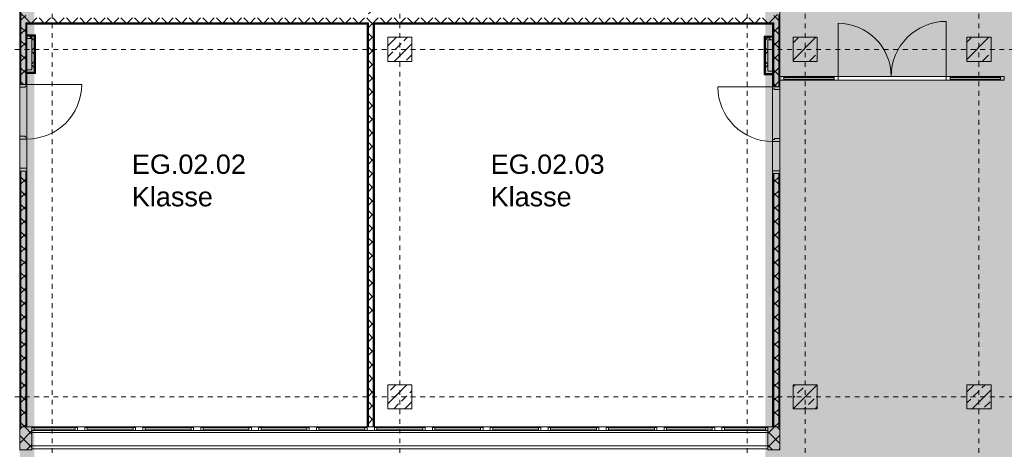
# Model space of a CAD drawing. Header units: metres. Extents: x -54 to 119, y -77 to 33.
# Tile 113 of 138: x 33.28 to 53.68, y 4.61 to 13.52. Entities that reach past the tile are written whole.
import ezdxf

# ---------------------------------------------------------------- set-up
doc = ezdxf.new("R2010")
doc.units = ezdxf.units.M
doc.linetypes.add('Rasterlinie', pattern=[0.019, 0.01, -0.003, 0.003, -0.003])
doc.linetypes.add('Über Schnittebene 1', pattern=[0.001, 0, -0.001])
for name, color, linetype, lineweight in [('A_Allgemeine Beschriftungen', 7, 'Continuous', 9), ('A_Detailelemente', 7, 'Continuous', 9), ('A_Fassadenelemente', 7, 'Continuous', 9), ('A_Fassadenpfosten', 7, 'Continuous', 9), ('A_Geschossdecken', 7, 'Continuous', 9), ('A_Raster', 7, 'Continuous', 9), ('A_Räume_Beschriftung', 7, 'Continuous', 9), ('A_Tragwerksstützen', 7, 'Continuous', 9), ('A_Tragwerksstützen_Stahlbeton', 7, 'Continuous', 18), ('A_Türen', 7, 'Continuous', 9), ('A_Türen_Rahmen', 7, 'Continuous', 9), ('A_Wände', 7, 'Continuous', 9), ('A_Wände_Schraffur', 7, 'Continuous', 18), ('Allgemeines Modell', 7, 'Continuous', 9)]:
    doc.layers.add(name, color=color, linetype=linetype, lineweight=lineweight)
doc.styles.add('Arial_B', font='txt', dxfattribs={"height": 0.4})
pattern_1 = [(45, (0, 0), (-0.14142136, 0.14142136), []), (135, (0, 0), (-0.14142136, -0.14142136), [])]

# ---------------------------------------------------------------- blocks, each defined once
blk = doc.blocks.new('STB Stütze - rechteckig - STB 50 x 50-V3-BS_Übersicht_EG_BRANDSCHUTZ')
at = {"layer": 'A_Tragwerksstützen'}
h = blk.add_hatch(dxfattribs=at)
h.set_pattern_fill('FP_8', color=256, style=0, pattern_type=2)
h.set_pattern_definition([(45, (-41.156, -12.903), (-0.2283955, 0.2283955), []), (45, (-40.928, -12.903), (-0.2283955, 0.2283955), [0.161, -0.081])])
h.paths.add_polyline_path([(0.25, -0.25), (0.25, 0.25), (-0.25, 0.25), (-0.25, -0.25)], flags=0)
at = {"layer": 'A_Tragwerksstützen_Stahlbeton'}
for p, q in [((0.25, 0.25), (-0.25, 0.25)), ((-0.25, 0.25), (-0.25, -0.25)), ((0.25, -0.25), (0.25, 0.25)), ((-0.25, -0.25), (0.25, -0.25))]:
    blk.add_line(p, q, dxfattribs=at)
blk = doc.blocks.new('STB Stütze - rechteckig - STB 50 x 50-V6-BS_Übersicht_EG_BRANDSCHUTZ')
at = {"layer": 'A_Tragwerksstützen'}
h = blk.add_hatch(dxfattribs=at)
h.set_pattern_fill('FP_12', color=256, style=0, pattern_type=2)
h.set_pattern_definition([(45, (-41.156, -5.703), (-0.2283955, 0.2283955), []), (45, (-40.928, -5.703), (-0.2283955, 0.2283955), [0.161, -0.081])])
h.paths.add_polyline_path([(0.25, -0.25), (0.25, 0.25), (-0.25, 0.25), (-0.25, -0.25)], flags=0)
at = {"layer": 'A_Tragwerksstützen_Stahlbeton'}
for p, q in [((0.25, 0.25), (-0.25, 0.25)), ((-0.25, 0.25), (-0.25, -0.25)), ((0.25, -0.25), (0.25, 0.25)), ((-0.25, -0.25), (0.25, -0.25))]:
    blk.add_line(p, q, dxfattribs=at)
blk = doc.blocks.new('STB Stütze - rechteckig - STB 50 x 50-V7-BS_Übersicht_EG_BRANDSCHUTZ')
at = {"layer": 'A_Tragwerksstützen'}
h = blk.add_hatch(dxfattribs=at)
h.set_pattern_fill('FP_13', color=256, style=0, pattern_type=2)
h.set_pattern_definition([(45, (-49.556, -5.703), (-0.2283955, 0.2283955), []), (45, (-49.328, -5.703), (-0.2283955, 0.2283955), [0.161, -0.081])])
h.paths.add_polyline_path([(-0.248, -0.25), (0.25, -0.25), (0.25, 0.25), (-0.25, 0.25), (-0.25, -0.25)], flags=0)
at = {"layer": 'A_Tragwerksstützen_Stahlbeton'}
for p, q in [((0.25, 0.25), (-0.25, 0.25)), ((-0.25, 0.25), (-0.25, -0.25)), ((0.25, -0.25), (0.25, 0.25)), ((-0.25, -0.25), (0.25, -0.25))]:
    blk.add_line(p, q, dxfattribs=at)
blk = doc.blocks.new('STB Stütze - rechteckig - STB 50 x 50-V8-BS_Übersicht_EG_BRANDSCHUTZ')
at = {"layer": 'A_Tragwerksstützen'}
h = blk.add_hatch(dxfattribs=at)
h.set_pattern_fill('FP_14', color=256, style=0, pattern_type=2)
h.set_pattern_definition([(45, (-53.156, -5.703), (-0.2283955, 0.2283955), []), (45, (-52.928, -5.703), (-0.2283955, 0.2283955), [0.161, -0.081])])
h.paths.add_polyline_path([(0.228, -0.25), (0.25, -0.25), (0.25, 0.25), (-0.25, 0.25), (-0.25, -0.25)], flags=0)
at = {"layer": 'A_Tragwerksstützen_Stahlbeton'}
for p, q in [((0.25, 0.25), (-0.25, 0.25)), ((-0.25, 0.25), (-0.25, -0.25)), ((0.25, -0.25), (0.25, 0.25)), ((-0.25, -0.25), (0.25, -0.25))]:
    blk.add_line(p, q, dxfattribs=at)
blk = doc.blocks.new('Fertigbeton-rechteckige Stütze mehrgeschossig mit Konsolen - 500x500-1 Ebenen_EF2-1731744-BS_Übersicht_EG_BRANDSCHUTZ')
at = {"layer": 'A_Tragwerksstützen'}
h = blk.add_hatch(dxfattribs=at)
h.set_pattern_fill('FP_110', color=256, style=0, pattern_type=2)
h.set_pattern_definition([(225, (49.556, 12.903), (0.35921, -0.35921), []), (225, (49.197, 12.903), (0.35921, -0.35921), [0.254, -0.254])])
h.paths.add_polyline_path([(0.248, 0.25), (-0.25, 0.25), (-0.25, -0.25), (0.25, -0.25), (0.25, 0.25)], flags=0)
at = {"layer": 'A_Tragwerksstützen', "lineweight": 18}
for p, q in [((0.25, 0.25), (-0.25, 0.25)), ((-0.25, 0.25), (-0.25, -0.25)), ((0.25, -0.25), (0.25, 0.25)), ((-0.25, -0.25), (0.25, -0.25))]:
    blk.add_line(p, q, dxfattribs=at)
blk = doc.blocks.new('Fertigbeton-rechteckige Stütze mehrgeschossig mit Konsolen - 500x500-1 Ebenen_EF2-1731821-BS_Übersicht_EG_BRANDSCHUTZ')
at = {"layer": 'A_Tragwerksstützen'}
h = blk.add_hatch(dxfattribs=at)
h.set_pattern_fill('FP_111', color=256, style=0, pattern_type=2)
h.set_pattern_definition([(45, (-53.156, -12.903), (-0.3592102, 0.3592102), []), (45, (-52.797, -12.903), (-0.3592102, 0.3592102), [0.254, -0.254])])
h.paths.add_polyline_path([(0.25, -0.25), (0.25, 0.25), (-0.25, 0.25), (-0.25, -0.25)], flags=0)
at = {"layer": 'A_Tragwerksstützen', "lineweight": 18}
for p, q in [((0.25, 0.25), (-0.25, 0.25)), ((-0.25, 0.25), (-0.25, -0.25)), ((0.25, -0.25), (0.25, 0.25)), ((-0.25, -0.25), (0.25, -0.25))]:
    blk.add_line(p, q, dxfattribs=at)
blk = doc.blocks.new('GSH_Fassade_Fenster_1flg - GSH_Fassade_Fenster_1flg-6000003-BS_Übersicht_EG_BRANDSCHUTZ')
at = {"layer": 'A_Fassadenelemente'}
for p, q in [((-0.425, 0.045), (-0.475, 0.045)), ((-0.475, 0.045), (-0.475, -0.015)), ((-0.425, -0.015), (-0.425, 0.045)), ((-0.425, 0.045), (0.425, 0.045)), ((0.425, 0.015), (-0.425, 0.015)), ((0.475, 0.045), (0.425, 0.045)), ((0.425, 0.045), (0.425, -0.015)), ((0.475, -0.015), (0.475, 0.045)), ((-0.475, -0.015), (-0.425, -0.015)), ((0.425, -0.015), (-0.425, -0.015)), ((0.425, -0.015), (0.475, -0.015))]:
    blk.add_line(p, q, dxfattribs=at)
blk = doc.blocks.new('Pfosten rechteckig - 90x75-1722272-BS_Übersicht_EG_BRANDSCHUTZ')
at = {"layer": 'A_Fassadenpfosten'}
blk.add_line((34.481, 5.078), (33.532, 5.078), dxfattribs=at)
blk = doc.blocks.new('GSH_Fassade_Fenster_1flg - GSH_Fassade_Fenster_1flg-5999971-BS_Übersicht_EG_BRANDSCHUTZ')
at = {"layer": 'A_Fassadenelemente'}
for p, q in [((-0.475, 0.045), (-0.525, 0.045)), ((-0.525, 0.045), (-0.525, -0.015)), ((-0.475, -0.015), (-0.475, 0.045)), ((-0.475, 0.045), (0.475, 0.045)), ((0.475, 0.015), (-0.475, 0.015)), ((0.525, 0.045), (0.475, 0.045)), ((0.475, 0.045), (0.475, -0.015)), ((0.525, -0.015), (0.525, 0.045)), ((-0.525, -0.015), (-0.475, -0.015)), ((0.475, -0.015), (-0.475, -0.015)), ((0.475, -0.015), (0.525, -0.015))]:
    blk.add_line(p, q, dxfattribs=at)
blk = doc.blocks.new('Pfosten rechteckig - 90x75-1430370-BS_Übersicht_EG_BRANDSCHUTZ')
at = {"layer": 'A_Fassadenpfosten'}
blk.add_line((39.281, 5.078), (38.231, 5.078), dxfattribs=at)
blk = doc.blocks.new('Pfosten rechteckig - 150x75-1430859-BS_Übersicht_EG_BRANDSCHUTZ')
at = {"layer": 'A_Fassadenpfosten'}
for p, q in [((-0.075, 0.015), (0.075, 0.015)), ((-0.075, -0.06), (-0.075, 0.015)), ((0.075, 0.015), (0.075, -0.06)), ((0.075, -0.06), (-0.075, -0.06))]:
    blk.add_line(p, q, dxfattribs=at)
blk = doc.blocks.new('Pfosten rechteckig - 90x75-1723952-BS_Übersicht_EG_BRANDSCHUTZ')
at = {"layer": 'A_Fassadenpfosten'}
blk.add_line((48.78, 5.078), (47.831, 5.078), dxfattribs=at)
blk = doc.blocks.new('Systemelement - Verglasung-1804720-BS_Übersicht_EG_BRANDSCHUTZ')
at = {"layer": 'A_Fassadenelemente'}
for p, q in [((0.522, 0.015), (-0.522, 0.015)), ((-0.522, 0.015), (-0.522, -0.015)), ((-0.522, -0.015), (0.522, -0.015))]:
    blk.add_line(p, q, dxfattribs=at)
blk = doc.blocks.new('Pfosten rechteckig - 80x155-1804718-BS_Übersicht_EG_BRANDSCHUTZ')
at = {"layer": 'A_Fassadenpfosten'}
for p, q in [((50.156, 12.343), (49.112, 12.343)), ((50.156, 12.263), (49.112, 12.263))]:
    blk.add_line(p, q, dxfattribs=at)
blk = doc.blocks.new('Pfosten rechteckig - 80x80-1804613-BS_Übersicht_EG_BRANDSCHUTZ')
at = {"layer": 'A_Fassadenpfosten'}
for p, q in [((-0.08, 0.04), (0, 0.04)), ((-0.08, -0.04), (-0.08, 0.04)), ((0, 0.04), (0, -0.04)), ((0, -0.04), (-0.08, -0.04))]:
    blk.add_line(p, q, dxfattribs=at)
blk = doc.blocks.new('Systemelement - Verglasung-V84-BS_Übersicht_EG_BRANDSCHUTZ')
at = {"layer": 'A_Fassadenelemente'}
for p, q in [((0.522, 0.015), (-0.522, 0.015)), ((0.522, -0.015), (0.522, 0.015)), ((-0.522, -0.015), (0.522, -0.015))]:
    blk.add_line(p, q, dxfattribs=at)
blk = doc.blocks.new('Pfosten rechteckig - 80x155-1804816-BS_Übersicht_EG_BRANDSCHUTZ')
at = {"layer": 'A_Fassadenpfosten'}
for p, q in [((53.6, 12.343), (52.556, 12.343)), ((53.6, 12.263), (52.556, 12.263))]:
    blk.add_line(p, q, dxfattribs=at)
blk = doc.blocks.new('GSH_Fassade_Tuer_2flg - I_Glass_Grau-6815919-BS_Übersicht_EG_BRANDSCHUTZ')
at = {"layer": 'A_Türen'}
for p, q in [((-1.12, 0.04), (-1.12, 1.14)), ((1.12, 0.04), (1.12, 1.18)), ((-1.2, 0.04), (-1.12, 0.04)), ((-1.2, -0.04), (-1.2, 0.04)), ((-1.12, 0.04), (-1.12, -0.04)), ((1.12, 0.04), (1.2, 0.04)), ((1.12, -0.04), (1.12, 0.04)), ((1.2, 0.04), (1.2, -0.04)), ((-1.12, -0.04), (-1.2, -0.04)), ((1.2, -0.04), (1.12, -0.04))]:
    blk.add_line(p, q, dxfattribs=at)
for centre, radius, start, end in [((-1.12, 0.04), 1.1, 0, 90), ((1.12, 0.04), 1.14, 90, 180)]:
    blk.add_arc(centre, radius, start, end, dxfattribs=at)
blk = doc.blocks.new('Pfosten rechteckig - 80x80-V85-BS_Übersicht_EG_BRANDSCHUTZ')
at = {"layer": 'A_Fassadenpfosten'}
for p, q in [((0, 0.04), (-0.08, 0.04)), ((-0.08, 0.04), (-0.08, -0.04)), ((0, -0.04), (0, 0.04)), ((-0.08, -0.04), (0, -0.04))]:
    blk.add_line(p, q, dxfattribs=at)
blk = doc.blocks.new('GSH_Tuer_I_1flg_SZ_OL_SL - 1800_1135x3200_2135_Voll-4240669-BS_Übersicht_EG_BRANDSCHUTZ')
at = {"layer": 'A_Türen', "linetype": 'Über Schnittebene 1'}
for p, q in [((0.9, 0.061), (-0.9, 0.061)), ((-0.9, -0.089), (0.9, -0.089))]:
    blk.add_line(p, q, dxfattribs=at)
at = {"layer": 'A_Türen'}
for p, q in [((-0.235, -0.089), (-0.9, -0.089)), ((0.9, -1.224), (0.9, -0.089))]:
    blk.add_line(p, q, dxfattribs=at)
blk.add_arc((0.9, -0.089), 1.135, 180, 270, dxfattribs=at)
at = {"layer": 'A_Türen_Rahmen'}
for p, q in [((-0.9, 0.061), (-0.84, 0.061)), ((-0.84, 0.061), (-0.84, -0.089)), ((-0.84, 0.061), (-0.235, 0.061)), ((-0.235, 0.061), (-0.175, 0.061)), ((-0.235, -0.089), (-0.235, 0.061)), ((-0.175, 0.061), (-0.175, -0.049)), ((0.84, 0.061), (0.9, 0.061)), ((0.84, -0.049), (0.84, 0.061)), ((-0.84, -0.089), (-0.9, -0.089)), ((-0.235, -0.089), (-0.84, -0.089)), ((-0.195, -0.089), (-0.235, -0.089)), ((-0.195, -0.049), (-0.195, -0.089)), ((-0.175, -0.049), (-0.195, -0.049)), ((0.86, -0.049), (0.84, -0.049)), ((0.86, -0.089), (0.86, -0.049)), ((0.9, -0.089), (0.86, -0.089))]:
    blk.add_line(p, q, dxfattribs=at)
blk = doc.blocks.new('GSH_Tuer_I_1flg_SZ_OL_SL - 1800_1135x3200_2135_Voll-4240665-BS_Übersicht_EG_BRANDSCHUTZ')
at = {"layer": 'A_Türen'}
for p, q in [((0.9, 1.224), (0.9, 0.089)), ((-0.235, 0.089), (-0.9, 0.089))]:
    blk.add_line(p, q, dxfattribs=at)
at = {"layer": 'A_Türen', "linetype": 'Über Schnittebene 1'}
for p, q in [((-0.9, 0.089), (0.9, 0.089)), ((0.9, -0.061), (-0.9, -0.061))]:
    blk.add_line(p, q, dxfattribs=at)
at = {"layer": 'A_Türen'}
blk.add_arc((0.9, 0.089), 1.135, 90, 180, dxfattribs=at)
at = {"layer": 'A_Türen_Rahmen'}
for p, q in [((-0.84, 0.089), (-0.9, 0.089)), ((-0.84, -0.061), (-0.84, 0.089)), ((-0.235, 0.089), (-0.84, 0.089)), ((-0.195, 0.089), (-0.235, 0.089)), ((-0.235, 0.089), (-0.235, -0.061)), ((-0.195, 0.049), (-0.195, 0.089)), ((-0.175, 0.049), (-0.195, 0.049)), ((-0.175, -0.061), (-0.175, 0.049)), ((0.86, 0.049), (0.84, 0.049)), ((0.84, 0.049), (0.84, -0.061)), ((0.9, 0.089), (0.86, 0.089)), ((0.86, 0.089), (0.86, 0.049)), ((-0.9, -0.061), (-0.84, -0.061)), ((-0.84, -0.061), (-0.235, -0.061)), ((-0.235, -0.061), (-0.175, -0.061)), ((0.84, -0.061), (0.9, -0.061))]:
    blk.add_line(p, q, dxfattribs=at)
blk = doc.blocks.new('Pfosten rechteckig - 475x251_Winkel-1782493-BS_Übersicht_EG_BRANDSCHUTZ')
at = {"layer": 'A_Fassadenpfosten'}
h = blk.add_hatch(dxfattribs=at)
h.set_pattern_fill('FP_115', color=256, style=0, pattern_type=2)
h.set_pattern_definition([(315, (-5.078, 48.921), (0.14142136, 0.14142136), []), (45, (-5.078, 48.921), (-0.14142136, 0.14142136), [])])
h.paths.add_polyline_path([(-0.475, -0.1105), (0, -0.1105), (0, 0.1405), (-0.475, 0.1405), (-0.475, 0.0395)], flags=0)
for p, q in [((0, 0.1405), (-0.475, 0.1405)), ((-0.475, 0.1405), (-0.475, -0.1105)), ((0, -0.1105), (0, 0.1405)), ((-0.475, -0.1105), (0, -0.1105))]:
    blk.add_line(p, q, dxfattribs=at)
blk = doc.blocks.new('Pfosten rechteckig - 475x251_Winkel-1782687-BS_Übersicht_EG_BRANDSCHUTZ')
at = {"layer": 'A_Fassadenpfosten'}
h = blk.add_hatch(dxfattribs=at)
h.set_pattern_fill('FP_116', color=256, style=0, pattern_type=2)
h.set_pattern_definition([(315, (-5.078, 33.392), (0.1414214, 0.1414214), []), (45, (-5.078, 33.392), (-0.1414214, 0.1414214), [])])
h.paths.add_polyline_path([(-0.475, 0.0825), (-0.475, -0.1405), (0, -0.1405), (0, 0.1105), (-0.475, 0.1105)], flags=0)
for p, q in [((0, 0.1105), (-0.475, 0.1105)), ((-0.475, 0.1105), (-0.475, -0.1405)), ((0, -0.1405), (0, 0.1105)), ((-0.475, -0.1405), (0, -0.1405))]:
    blk.add_line(p, q, dxfattribs=at)
blk = doc.blocks.new('Fluchtweg - Pfeil 1 - Pfeil  1_RW-4646428-BS_Übersicht_EG_BRANDSCHUTZ')
at = {"layer": 'A_Allgemeine Beschriftungen'}
for points in [[(-0.00407, 0), (-0.00141, 0.00266), (-0.00141, -0.00266)], [(0.00593, -0.0012), (-0.00141, -0.0012), (-0.00141, 0.0012), (0.00593, 0.0012)]]:
    blk.add_hatch(color=256, dxfattribs=at).paths.add_polyline_path(points, flags=0)

msp = doc.modelspace()

# ---------------------------------------------------------------- hatches: boundary and pattern name
at = {"layer": 'A_Detailelemente', "true_color": 0x499c4b}
h = msp.add_hatch(color=95, dxfattribs=at)
h.paths.add_polyline_path([(49.032, 12.343), (53.606, 12.343), (53.606, 24.153), (49.032, 24.153), (49.032, 12.486)], flags=0)
h.paths.add_polyline_path([(51.536, 15.903), (51.536, 15.903), (51.534, 16.153)], flags=0)
at = {"layer": 'A_Detailelemente', "true_color": 0xebdb14}
for points in [[(33.431, 5.078), (33.581, 5.078), (33.581, 21.913), (33.28, 21.913), (33.281, 5.078), (33.419, 5.078)], [(48.894, 5.078), (49.032, 5.078), (49.032, 12.263), (49.131, 12.263), (49.131, 12.343), (49.032, 12.343), (49.032, 21.913), (48.731, 21.913), (48.731, 5.078), (48.881, 5.078)], [(53.817, 5.078), (53.981, 5.078), (53.981, 21.913), (53.606, 21.913), (53.606, 12.343), (53.581, 12.343), (53.581, 12.263), (53.68, 12.261), (53.681, 5.078), (53.806, 5.078)]]:
    msp.add_hatch(color=40, dxfattribs=at).paths.add_polyline_path(points, flags=0)
at = {"layer": 'A_Detailelemente', "true_color": 0xc2e2c4}
msp.add_hatch(color=254, dxfattribs=at).paths.add_polyline_path([(49.308, -3.293), (53.68, -3.293), (53.68, 12.263), (49.032, 12.263), (49.032, -3.293), (49.131, -3.293)], flags=0)
at = {"layer": 'A_Detailelemente', "true_color": 0xff5959}
for points in [[(28.666, -3.497), (28.666, -3.373), (33.581, -3.373), (33.581, 5.078), (33.28, 5.078), (33.28, -3.293), (28.606, -3.293), (28.606, -3.147), (28.356, -3.147), (28.356, -3.097), (20.156, -3.097), (20.156, -3.447), (28.626, -3.447), (28.626, -3.497), (28.651, -3.497)], [(53.829, -3.373), (53.981, -3.373), (53.981, 5.078), (53.68, 5.078), (53.68, -3.293), (49.032, -3.291), (49.031, 5.078), (48.731, 5.078), (48.731, -3.373), (53.817, -3.373)]]:
    msp.add_hatch(color=11, dxfattribs=at).paths.add_polyline_path(points, flags=0)
at = {"layer": 'A_Wände_Schraffur', "lineweight": 9}
h = msp.add_hatch(dxfattribs=at)
h.set_pattern_fill('FP_2', color=256, style=0, pattern_type=2)
h.set_pattern_definition(pattern_1)
h.paths.add_polyline_path([(33.306, 5.078), (33.406, 5.079), (33.406, 10.378), (33.306, 10.378), (33.306, 5.083)], flags=0)
h.paths.add_polyline_path([(33.306, 12.178), (33.406, 12.178), (33.406, 14.828), (33.306, 14.828), (33.306, 12.653)], flags=0)
h.paths.add_polyline_path([(33.406, 16.628), (33.406, 22.003), (33.306, 22.003), (33.306, 16.628)], flags=0)
h = msp.add_hatch(dxfattribs=at)
h.set_pattern_fill('FP_2', color=256, style=0, pattern_type=2)
h.set_pattern_definition(pattern_1)
h.paths.add_polyline_path([(40.606, 5.078), (40.606, 16.578), (40.506, 16.578), (40.506, 5.078)], flags=0)
h.paths.add_polyline_path([(40.606, 17.658), (40.606, 22.003), (40.506, 22.003), (40.506, 17.658)], flags=0)
h = msp.add_hatch(dxfattribs=at)
h.set_pattern_fill('FP_2', color=256, style=0, pattern_type=2)
h.set_pattern_definition(pattern_1)
h.paths.add_polyline_path([(40.481, 13.453), (40.506, 13.453), (40.506, 13.553), (33.406, 13.553), (33.406, 13.453), (40.291, 13.453)], flags=0)
h.paths.add_polyline_path([(40.606, 13.453), (48.906, 13.453), (48.906, 13.553), (40.606, 13.553)], flags=0)
h = msp.add_hatch(dxfattribs=at)
h.set_pattern_fill('FP_2', color=256, style=0, pattern_type=2)
h.set_pattern_definition(pattern_1)
h.paths.add_polyline_path([(48.906, 5.078), (49.006, 5.078), (49.006, 10.328), (48.906, 10.328), (48.906, 5.103)], flags=0)
h.paths.add_polyline_path([(48.906, 12.128), (49.006, 12.128), (49.006, 13.623), (48.906, 13.623), (48.906, 12.263)], flags=0)
h = msp.add_hatch(dxfattribs=at)
h.set_pattern_fill('FP_2', color=256, style=0, pattern_type=2)
h.set_pattern_definition(pattern_1)
h.paths.add_polyline_path([(33.531, 12.428), (33.581, 12.428), (33.581, 13.178), (33.431, 13.178), (33.431, 13.128), (33.531, 13.128), (33.531, 12.478), (33.431, 12.478), (33.431, 12.428), (33.528, 12.428)], flags=0)
h = msp.add_hatch(dxfattribs=at)
h.set_pattern_fill('FP_2', color=256, style=0, pattern_type=2)
h.set_pattern_definition(pattern_1)
h.paths.add_polyline_path([(48.881, 12.403), (48.881, 12.453), (48.781, 12.453), (48.781, 13.103), (48.881, 13.103), (48.881, 13.153), (48.731, 13.153), (48.731, 12.403), (48.781, 12.403)], flags=0)

# ---------------------------------------------------------------- linework, layer by layer
at = {"layer": 'A_Geschossdecken'}
for p, q in [((49.032, 14.703), (49.032, 12.343)), ((50.236, 12.343), (52.476, 12.343)), ((52.476, 12.263), (50.236, 12.263)), ((33.281, 11.103), (33.281, 12.118)), ((33.431, 12.138), (33.431, 11.083)), ((48.881, 11.033), (48.881, 12.088)), ((49.031, 12.068), (49.031, 11.053))]:
    msp.add_line(p, q, dxfattribs=at)
at = {"layer": 'A_Raster', "linetype": 'Rasterlinie'}
for p, q in [((33.956, -66.66), (33.956, 31.784)), ((41.156, -66.66), (41.156, 31.784)), ((48.356, -66.66), (48.356, 31.784)), ((49.556, -66.66), (49.556, 31.784)), ((53.156, -66.66), (53.156, 31.784)), ((6.581, 12.903), (94.587, 12.903)), ((6.581, 5.703), (94.587, 5.703))]:
    msp.add_line(p, q, dxfattribs=at)
at = {"layer": 'A_Wände', "lineweight": 18}
for p, q in [((33.281, 14.828), (33.281, 12.178)), ((49.031, 12.128), (49.031, 13.623)), ((33.431, 12.178), (33.431, 13.428)), ((33.431, 13.428), (40.481, 13.428)), ((40.481, 13.428), (40.481, 5.078)), ((40.631, 5.078), (40.631, 13.428)), ((40.631, 13.428), (48.881, 13.428)), ((48.881, 13.428), (48.881, 12.128)), ((33.606, 13.203), (33.431, 13.203)), ((33.606, 12.403), (33.606, 13.203)), ((48.706, 13.178), (48.706, 12.378)), ((48.881, 13.178), (48.706, 13.178)), ((33.431, 12.403), (33.606, 12.403)), ((48.706, 12.378), (48.881, 12.378)), ((33.281, 12.178), (33.431, 12.178)), ((48.881, 12.128), (49.031, 12.128)), ((33.431, 10.378), (33.281, 10.378)), ((33.281, 10.378), (33.281, 5.078)), ((33.431, 5.078), (33.431, 10.378)), ((49.031, 10.328), (48.881, 10.328)), ((48.881, 10.328), (48.881, 5.078)), ((49.031, 5.078), (49.031, 10.328)), ((33.281, 5.078), (33.431, 5.078)), ((40.481, 5.078), (40.631, 5.078)), ((48.881, 5.078), (49.031, 5.078))]:
    msp.add_line(p, q, dxfattribs=at)
at = {"layer": 'A_Wände'}
for p, q in [((33.294, 14.828), (33.294, 12.178)), ((33.306, 14.828), (33.306, 12.178)), ((49.006, 13.623), (49.006, 12.128)), ((49.019, 13.623), (49.019, 12.128)), ((33.406, 13.453), (33.406, 12.178)), ((33.406, 13.453), (40.506, 13.453)), ((33.419, 13.441), (33.419, 12.178)), ((33.419, 13.441), (40.481, 13.441)), ((40.494, 13.441), (40.494, 5.078)), ((40.506, 13.453), (40.506, 5.078)), ((40.606, 13.453), (40.606, 5.078)), ((40.606, 13.453), (48.906, 13.453)), ((40.619, 13.441), (40.619, 5.078)), ((40.631, 13.441), (48.894, 13.441)), ((48.894, 13.441), (48.894, 12.128)), ((48.906, 13.453), (48.906, 12.128)), ((33.594, 13.191), (33.431, 13.191)), ((33.581, 13.178), (33.431, 13.178)), ((33.531, 13.128), (33.431, 13.128)), ((33.531, 12.478), (33.531, 13.128)), ((33.581, 12.428), (33.581, 13.178)), ((33.594, 12.416), (33.594, 13.191)), ((48.719, 12.391), (48.719, 13.166)), ((48.881, 13.166), (48.719, 13.166)), ((48.881, 13.153), (48.731, 13.153)), ((48.731, 12.403), (48.731, 13.153)), ((48.781, 12.453), (48.781, 13.103)), ((48.881, 13.103), (48.781, 13.103)), ((33.431, 12.478), (33.531, 12.478)), ((48.781, 12.453), (48.881, 12.453)), ((33.431, 12.428), (33.581, 12.428)), ((33.431, 12.416), (33.594, 12.416)), ((48.719, 12.391), (48.881, 12.391)), ((48.731, 12.403), (48.881, 12.403)), ((33.294, 10.378), (33.294, 5.078)), ((33.306, 10.378), (33.306, 5.078)), ((33.406, 10.378), (33.406, 5.078)), ((33.419, 10.378), (33.419, 5.078)), ((48.894, 10.328), (48.894, 5.078)), ((48.906, 10.328), (48.906, 5.078)), ((49.006, 10.328), (49.006, 5.078)), ((49.019, 10.328), (49.019, 5.078))]:
    msp.add_line(p, q, dxfattribs=at)
at = {"layer": 'Allgemeines Modell'}
for p, q in [((33.532, 4.963), (43.95, 4.963)), ((43.95, 4.963), (48.78, 4.963)), ((43.95, 4.684), (33.532, 4.684)), ((43.95, 4.625), (33.532, 4.625)), ((48.78, 4.684), (43.95, 4.684)), ((48.78, 4.625), (43.95, 4.625))]:
    msp.add_line(p, q, dxfattribs=at)

# ---------------------------------------------------------------- block references
at = {"layer": 'A_Allgemeine Beschriftungen', "xscale": 200, "yscale": 200, "zscale": 200, "rotation": 270.0000000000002}
msp.add_blockref('Fluchtweg - Pfeil 1 - Pfeil  1_RW-4646428-BS_Übersicht_EG_BRANDSCHUTZ', (52.083, 11.247), dxfattribs=at)
at = {"layer": 'A_Fassadenelemente'}
for name, p in [('Systemelement - Verglasung-1804720-BS_Übersicht_EG_BRANDSCHUTZ', (49.634, 12.303)), ('Systemelement - Verglasung-V84-BS_Übersicht_EG_BRANDSCHUTZ', (53.078, 12.303)), ('GSH_Fassade_Fenster_1flg - GSH_Fassade_Fenster_1flg-6000003-BS_Übersicht_EG_BRANDSCHUTZ', (34.006, 5.018)), ('GSH_Fassade_Fenster_1flg - GSH_Fassade_Fenster_1flg-5999971-BS_Übersicht_EG_BRANDSCHUTZ', (35.156, 5.018)), ('GSH_Fassade_Fenster_1flg - GSH_Fassade_Fenster_1flg-5999971-BS_Übersicht_EG_BRANDSCHUTZ', (36.356, 5.018)), ('GSH_Fassade_Fenster_1flg - GSH_Fassade_Fenster_1flg-5999971-BS_Übersicht_EG_BRANDSCHUTZ', (37.556, 5.018)), ('GSH_Fassade_Fenster_1flg - GSH_Fassade_Fenster_1flg-5999971-BS_Übersicht_EG_BRANDSCHUTZ', (38.756, 5.018)), ('GSH_Fassade_Fenster_1flg - GSH_Fassade_Fenster_1flg-5999971-BS_Übersicht_EG_BRANDSCHUTZ', (39.956, 5.018)), ('GSH_Fassade_Fenster_1flg - GSH_Fassade_Fenster_1flg-5999971-BS_Übersicht_EG_BRANDSCHUTZ', (41.156, 5.018)), ('GSH_Fassade_Fenster_1flg - GSH_Fassade_Fenster_1flg-5999971-BS_Übersicht_EG_BRANDSCHUTZ', (42.356, 5.018)), ('GSH_Fassade_Fenster_1flg - GSH_Fassade_Fenster_1flg-5999971-BS_Übersicht_EG_BRANDSCHUTZ', (43.556, 5.018)), ('GSH_Fassade_Fenster_1flg - GSH_Fassade_Fenster_1flg-5999971-BS_Übersicht_EG_BRANDSCHUTZ', (44.756, 5.018)), ('GSH_Fassade_Fenster_1flg - GSH_Fassade_Fenster_1flg-5999971-BS_Übersicht_EG_BRANDSCHUTZ', (45.956, 5.018)), ('GSH_Fassade_Fenster_1flg - GSH_Fassade_Fenster_1flg-5999971-BS_Übersicht_EG_BRANDSCHUTZ', (47.156, 5.018)), ('GSH_Fassade_Fenster_1flg - GSH_Fassade_Fenster_1flg-6000003-BS_Übersicht_EG_BRANDSCHUTZ', (48.306, 5.018))]:
    msp.add_blockref(name, p, dxfattribs=at)
at = {"layer": 'A_Fassadenpfosten'}
for name, p, rotation in [('Pfosten rechteckig - 80x80-V85-BS_Übersicht_EG_BRANDSCHUTZ', (49.032, 12.303), 180), ('Pfosten rechteckig - 475x251_Winkel-1782687-BS_Übersicht_EG_BRANDSCHUTZ', (33.392, 5.078), 90.00000000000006), ('Pfosten rechteckig - 475x251_Winkel-1782493-BS_Übersicht_EG_BRANDSCHUTZ', (48.921, 5.078), 89.99999999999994)]:
    msp.add_blockref(name, p, dxfattribs=dict(at, rotation=rotation))
for name, p in [('Pfosten rechteckig - 80x155-1804718-BS_Übersicht_EG_BRANDSCHUTZ', (0, 0)), ('Pfosten rechteckig - 80x155-1804816-BS_Übersicht_EG_BRANDSCHUTZ', (0, 0)), ('Pfosten rechteckig - 90x75-1722272-BS_Übersicht_EG_BRANDSCHUTZ', (0, 0)), ('Pfosten rechteckig - 90x75-1430370-BS_Übersicht_EG_BRANDSCHUTZ', (-3.6, 0)), ('Pfosten rechteckig - 90x75-1430370-BS_Übersicht_EG_BRANDSCHUTZ', (-2.4, 0)), ('Pfosten rechteckig - 90x75-1430370-BS_Übersicht_EG_BRANDSCHUTZ', (-1.2, 0)), ('Pfosten rechteckig - 90x75-1430370-BS_Übersicht_EG_BRANDSCHUTZ', (0, 0)), ('Pfosten rechteckig - 90x75-1430370-BS_Übersicht_EG_BRANDSCHUTZ', (1.2, 0)), ('Pfosten rechteckig - 90x75-1430370-BS_Übersicht_EG_BRANDSCHUTZ', (2.4, 0)), ('Pfosten rechteckig - 90x75-1430370-BS_Übersicht_EG_BRANDSCHUTZ', (3.6, 0)), ('Pfosten rechteckig - 90x75-1430370-BS_Übersicht_EG_BRANDSCHUTZ', (4.8, 0)), ('Pfosten rechteckig - 90x75-1430370-BS_Übersicht_EG_BRANDSCHUTZ', (6, 0)), ('Pfosten rechteckig - 90x75-1430370-BS_Übersicht_EG_BRANDSCHUTZ', (7.2, 0)), ('Pfosten rechteckig - 90x75-1430370-BS_Übersicht_EG_BRANDSCHUTZ', (8.4, 0)), ('Pfosten rechteckig - 90x75-1723952-BS_Übersicht_EG_BRANDSCHUTZ', (0, 0))]:
    msp.add_blockref(name, p, dxfattribs=at)
at = {"layer": 'A_Fassadenpfosten', "extrusion": (0, 0, -1), "rotation": 180}
for name, p in [('Pfosten rechteckig - 80x80-1804613-BS_Übersicht_EG_BRANDSCHUTZ', (-53.68, 12.303)), ('Pfosten rechteckig - 150x75-1430859-BS_Übersicht_EG_BRANDSCHUTZ', (-34.556, 5.018)), ('Pfosten rechteckig - 150x75-1430859-BS_Übersicht_EG_BRANDSCHUTZ', (-35.756, 5.018)), ('Pfosten rechteckig - 150x75-1430859-BS_Übersicht_EG_BRANDSCHUTZ', (-36.956, 5.018)), ('Pfosten rechteckig - 150x75-1430859-BS_Übersicht_EG_BRANDSCHUTZ', (-38.156, 5.018)), ('Pfosten rechteckig - 150x75-1430859-BS_Übersicht_EG_BRANDSCHUTZ', (-39.356, 5.018)), ('Pfosten rechteckig - 150x75-1430859-BS_Übersicht_EG_BRANDSCHUTZ', (-40.556, 5.018)), ('Pfosten rechteckig - 150x75-1430859-BS_Übersicht_EG_BRANDSCHUTZ', (-41.756, 5.018)), ('Pfosten rechteckig - 150x75-1430859-BS_Übersicht_EG_BRANDSCHUTZ', (-42.956, 5.018)), ('Pfosten rechteckig - 150x75-1430859-BS_Übersicht_EG_BRANDSCHUTZ', (-44.156, 5.018)), ('Pfosten rechteckig - 150x75-1430859-BS_Übersicht_EG_BRANDSCHUTZ', (-45.356, 5.018)), ('Pfosten rechteckig - 150x75-1430859-BS_Übersicht_EG_BRANDSCHUTZ', (-46.556, 5.018)), ('Pfosten rechteckig - 150x75-1430859-BS_Übersicht_EG_BRANDSCHUTZ', (-47.756, 5.018))]:
    msp.add_blockref(name, p, dxfattribs=at)
at = {"layer": 'A_Tragwerksstützen'}
for name, p in [('STB Stütze - rechteckig - STB 50 x 50-V3-BS_Übersicht_EG_BRANDSCHUTZ', (41.156, 12.903)), ('Fertigbeton-rechteckige Stütze mehrgeschossig mit Konsolen - 500x500-1 Ebenen_EF2-1731821-BS_Übersicht_EG_BRANDSCHUTZ', (53.156, 12.903)), ('STB Stütze - rechteckig - STB 50 x 50-V6-BS_Übersicht_EG_BRANDSCHUTZ', (41.156, 5.703)), ('STB Stütze - rechteckig - STB 50 x 50-V7-BS_Übersicht_EG_BRANDSCHUTZ', (49.556, 5.703)), ('STB Stütze - rechteckig - STB 50 x 50-V8-BS_Übersicht_EG_BRANDSCHUTZ', (53.156, 5.703))]:
    msp.add_blockref(name, p, dxfattribs=at)
at = {"layer": 'A_Tragwerksstützen', "rotation": 180}
msp.add_blockref('Fertigbeton-rechteckige Stütze mehrgeschossig mit Konsolen - 500x500-1 Ebenen_EF2-1731744-BS_Übersicht_EG_BRANDSCHUTZ', (49.556, 12.903), dxfattribs=at)
at = {"layer": 'A_Türen'}
msp.add_blockref('GSH_Fassade_Tuer_2flg - I_Glass_Grau-6815919-BS_Übersicht_EG_BRANDSCHUTZ', (51.356, 12.303), dxfattribs=at)
for name, p, rotation in [('GSH_Tuer_I_1flg_SZ_OL_SL - 1800_1135x3200_2135_Voll-4240669-BS_Übersicht_EG_BRANDSCHUTZ', (33.342, 11.278), 90.0000000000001), ('GSH_Tuer_I_1flg_SZ_OL_SL - 1800_1135x3200_2135_Voll-4240665-BS_Übersicht_EG_BRANDSCHUTZ', (48.97, 11.228), 89.9999999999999)]:
    msp.add_blockref(name, p, dxfattribs=dict(at, rotation=rotation))

# ---------------------------------------------------------------- texts
at = {"layer": 'A_Räume_Beschriftung', "char_height": 0.4, "attachment_point": 1, "style": 'Arial_B'}
for s, insert, width in [('EG.02.02', (35.606, 10.723), 2.91814), ('EG.02.03', (43.039, 10.723), 2.91814), ('Klasse', (35.606, 10.049), 2.22869), ('Klasse', (43.039, 10.049), 2.22869)]:
    msp.add_mtext(s, dxfattribs=dict(at, insert=insert, width=width))

doc.saveas('drawing.dxf')
